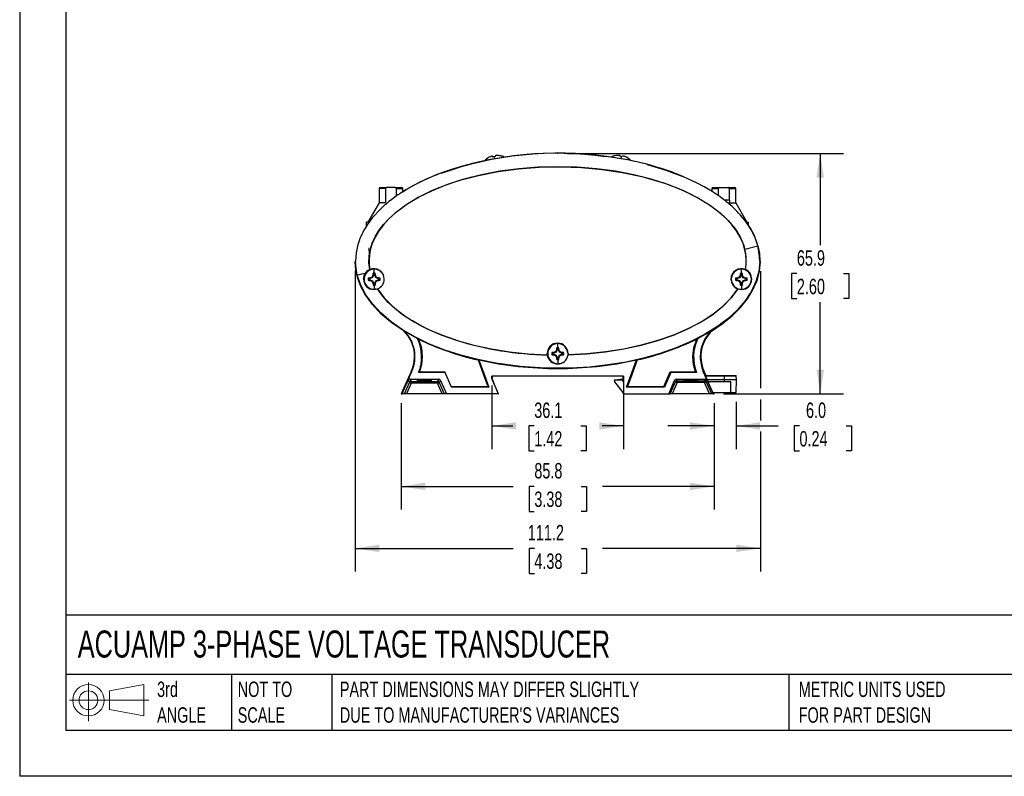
# Model space of a CAD drawing. Header units: millimetres. Extents: x 0 to 1397, y 0 to 1080.
# Tile 1 of 14: x 0 to 675, y 0 to 519. Entities that reach past the tile are written whole.
import ezdxf

# ---------------------------------------------------------------- set-up
doc = ezdxf.new("R2010")
doc.units = ezdxf.units.MM
doc.header["$LTSCALE"] = 5
doc.linetypes.add('CENTERX2', pattern=[20.32, 12.7, -2.54, 2.54, -2.54])
doc.layers.add('DIMENSIONS', color=140, linetype='Continuous', lineweight=25)
doc.layers.add('TEXT', color=140, linetype='Continuous', lineweight=25)
doc.layers.add('SLD-DEFPOINTS', color=7, linetype='Continuous')
doc.styles.add('SLDTEXTSTYLE0', font='TXT', dxfattribs={"width": 0.7})
doc.dimstyles.new('SLDDIMSTYLE0', dxfattribs={"dimtxt": 10.790039, "dimasz": 16.51, "dimexe": 0, "dimexo": 0.0625, "dimgap": 2.69751, "dimtad": 0, "dimtih": 1, "dimtoh": 1, "dimdec": 1, "dimlfac": 0.4, "dimrnd": 1e-09, "dimzin": 12, "dimdsep": 46, "dimtxsty": 'SLDTEXTSTYLE0', "dimsah": 1, "dimcen": 0.09, "dimadec": 0, "dimazin": 3, "dimtfac": 1, "dimtdec": 1, "dimtofl": 0, "dimtmove": 0, "dimatfit": 3, "dimfxl": 0, "dimfrac": 2, "dimtolj": 1, "dimtzin": 12, "dimarcsym": 0})
doc.dimstyles.new('SLDDIMSTYLE1', dxfattribs={"dimtxt": 10.790039, "dimasz": 16.51, "dimexe": 0, "dimexo": 0.0625, "dimgap": 2.69751, "dimtad": 0, "dimtih": 1, "dimtoh": 1, "dimdec": 1, "dimlfac": 0.4, "dimrnd": 1e-09, "dimzin": 4, "dimdsep": 46, "dimtxsty": 'SLDTEXTSTYLE0', "dimsah": 1, "dimcen": 0.09, "dimadec": 0, "dimazin": 1, "dimtfac": 1, "dimtdec": 1, "dimtmove": 0, "dimatfit": 0, "dimfxl": 0, "dimfrac": 2, "dimtolj": 1, "dimtzin": 12, "dimarcsym": 0})

# ---------------------------------------------------------------- blocks, each defined once
blk = doc.blocks.new('Block11')
at = {"color": 7, "linetype": 'Continuous', "lineweight": 18}
for p, q in [((12.94, 26.55), (12.94, 0)), ((27.4, 20.84), (50.88, 25.16)), ((27.4, 7.98), (27.4, 20.84)), ((50.88, 25.16), (50.88, 3.66)), ((0, 14.41), (54.37, 14.41)), ((27.4, 7.98), (50.88, 3.66))]:
    blk.add_line(p, q, dxfattribs=at)
for radius in [10.75, 6.43]:
    blk.add_circle((12.94, 14.41), radius, dxfattribs=at)
blk = doc.blocks.new('Block12')
at = {"layer": 'SLD-DEFPOINTS'}
blk.add_blockref('Block11', (0, 0), dxfattribs=at)
blk = doc.blocks.new('_D')
at = {"layer": 'DIMENSIONS'}
for p, q in [((375.41, 427.15), (564.92, 427.15)), ((549.05, 427.15), (549.05, 364.28)), ((533.02, 344.72), (529.39, 344.72)), ((529.39, 344.72), (529.39, 327.57)), ((565.08, 344.72), (568.71, 344.72)), ((568.71, 344.72), (568.71, 327.57)), ((529.39, 327.57), (533.02, 327.57)), ((549.05, 262.29), (549.05, 325.15)), ((568.71, 327.57), (565.08, 327.57)), ((482.64, 262.29), (564.92, 262.29))]:
    blk.add_line(p, q, dxfattribs=at)
for points in [[(549.05, 427.15), (546.51, 410.64), (551.59, 410.64)], [(549.05, 262.29), (551.59, 278.8), (546.51, 278.8)]]:
    blk.add_solid(points, dxfattribs=at)
at = {"layer": 'DIMENSIONS', "char_height": 10.583, "attachment_point": 1, "style": 'SLDTEXTSTYLE0'}
for s, insert in [('65.9', (533.02, 360.78)), ('2.60', (533.02, 341.21))]:
    blk.add_mtext(s, dxfattribs=dict(at, insert=insert))
blk = doc.blocks.new('_D_1')
at = {"layer": 'DIMENSIONS'}
for p, q in [((230.05, 346.47), (230.05, 140.46)), ((508, 346.47), (508, 266.1)), ((508, 258.48), (508, 244.09)), ((508, 236.47), (508, 140.46)), ((230.05, 156.33), (338.37, 156.33)), ((352.99, 156.33), (349.37, 156.33)), ((349.37, 156.33), (349.37, 139.18)), ((385.06, 156.33), (388.68, 156.33)), ((388.68, 156.33), (388.68, 139.18)), ((508, 156.33), (399.68, 156.33)), ((349.37, 139.18), (352.99, 139.18)), ((388.68, 139.18), (385.06, 139.18))]:
    blk.add_line(p, q, dxfattribs=at)
for points in [[(230.05, 156.33), (246.56, 153.79), (246.56, 158.87)], [(508, 156.33), (491.49, 158.87), (491.49, 153.79)]]:
    blk.add_solid(points, dxfattribs=at)
at = {"layer": 'DIMENSIONS', "char_height": 10.583, "attachment_point": 1, "style": 'SLDTEXTSTYLE0'}
for s, insert in [('111.2', (348.51, 172.39)), ('4.38', (352.99, 152.83))]:
    blk.add_mtext(s, dxfattribs=dict(at, insert=insert))
blk = doc.blocks.new('_D_2')
at = {"layer": 'DIMENSIONS'}
for p, q in [((261.71, 255.94), (261.71, 182.94)), ((476.29, 255.94), (476.29, 182.94)), ((261.71, 198.81), (338.35, 198.81)), ((352.97, 198.81), (349.35, 198.81)), ((349.35, 198.81), (349.35, 181.66)), ((385.03, 198.81), (388.66, 198.81)), ((388.66, 198.81), (388.66, 181.66)), ((476.29, 198.81), (399.65, 198.81)), ((349.35, 181.66), (352.97, 181.66)), ((388.66, 181.66), (385.03, 181.66))]:
    blk.add_line(p, q, dxfattribs=at)
for points in [[(261.71, 198.81), (278.22, 196.27), (278.22, 201.35)], [(476.29, 198.81), (459.78, 201.35), (459.78, 196.27)]]:
    blk.add_solid(points, dxfattribs=at)
at = {"layer": 'DIMENSIONS', "char_height": 10.583, "attachment_point": 1, "style": 'SLDTEXTSTYLE0'}
for s, insert in [('85.8', (352.97, 214.87)), ('3.38', (352.97, 195.31))]:
    blk.add_mtext(s, dxfattribs=dict(at, insert=insert))
blk = doc.blocks.new('_D_3')
at = {"layer": 'DIMENSIONS'}
for p, q in [((323.87, 268.1), (323.87, 224.41)), ((414.02, 268.1), (414.02, 224.41)), ((323.87, 240.28), (338.29, 240.28)), ((352.91, 240.28), (349.29, 240.28)), ((349.29, 240.28), (349.29, 223.14)), ((384.98, 240.28), (388.6, 240.28)), ((388.6, 240.28), (388.6, 223.14)), ((414.02, 240.28), (399.6, 240.28)), ((349.29, 223.14), (352.91, 223.14)), ((388.6, 223.14), (384.98, 223.14))]:
    blk.add_line(p, q, dxfattribs=at)
for points in [[(323.87, 240.28), (340.38, 237.74), (340.38, 242.82)], [(414.02, 240.28), (397.51, 242.82), (397.51, 237.74)]]:
    blk.add_solid(points, dxfattribs=at)
at = {"layer": 'DIMENSIONS', "char_height": 10.583, "attachment_point": 1, "style": 'SLDTEXTSTYLE0'}
for s, insert in [('36.1', (352.91, 256.34)), ('1.42', (352.91, 236.78))]:
    blk.add_mtext(s, dxfattribs=dict(at, insert=insert))
blk = doc.blocks.new('_D_4')
at = {"layer": 'DIMENSIONS'}
for p, q in [((491.31, 256.89), (491.31, 224.41)), ((476.29, 255.94), (476.29, 224.41)), ((476.29, 240.28), (444.54, 240.28)), ((491.31, 240.28), (520.19, 240.28)), ((534.81, 240.28), (531.18, 240.28)), ((531.18, 240.28), (531.18, 223.14)), ((566.87, 240.28), (570.49, 240.28)), ((570.49, 240.28), (570.49, 223.14)), ((531.18, 223.14), (534.81, 223.14)), ((570.49, 223.14), (566.87, 223.14))]:
    blk.add_line(p, q, dxfattribs=at)
for points in [[(476.29, 240.28), (459.78, 242.82), (459.78, 237.74)], [(491.31, 240.28), (507.82, 237.74), (507.82, 242.82)]]:
    blk.add_solid(points, dxfattribs=at)
at = {"layer": 'DIMENSIONS', "char_height": 10.583, "attachment_point": 1, "style": 'SLDTEXTSTYLE0'}
for s, insert in [('6.0', (539.3, 256.34)), ('0.24', (534.81, 236.78))]:
    blk.add_mtext(s, dxfattribs=dict(at, insert=insert))

msp = doc.modelspace()

# ---------------------------------------------------------------- linework, layer by layer
at = {"color": 7, "linetype": 'Continuous'}
for p in [(0.01, 1079.51), (1397.01, 0.01)]:
    msp.add_line(p, (0.01, 0.01), dxfattribs=at)
for p, q in [((326.07, 425.45), (326.07, 425.01)), ((329.39, 425.6), (329.32, 425.58)), ((329.43, 425.56), (329.36, 425.55)), ((408.49, 425.61), (408.42, 425.62)), ((411.75, 425.09), (411.74, 425.53)), ((411.83, 425.08), (411.83, 425.52)), ((319.04, 422.32), (318.94, 422.31)), ((318.99, 422.27), (318.94, 422.31)), ((325.61, 423.44), (318.98, 422.27)), ((321.33, 424.18), (321.26, 424.16)), ((321.37, 424.14), (321.3, 424.12)), ((324.62, 424.71), (324.47, 425.12)), ((325.32, 424.88), (324.57, 424.75)), ((325.37, 424.84), (324.62, 424.71)), ((326.07, 425.01), (325.32, 424.88)), ((326.11, 424.97), (325.37, 424.84)), ((325.37, 424.84), (325.61, 423.44)), ((326.11, 425.41), (326.11, 424.97)), ((332.2, 424.64), (332.17, 424.64)), ((332.19, 424.63), (332.2, 424.64)), ((412.28, 423.56), (405.63, 424.62)), ((412.5, 424.97), (411.75, 425.09)), ((412.5, 424.97), (412.28, 423.56)), ((418.92, 422.51), (412.28, 423.56)), ((413.25, 424.85), (412.5, 424.97)), ((413.39, 425.27), (413.25, 424.85)), ((416.58, 424.33), (416.51, 424.34)), ((416.65, 424.29), (416.64, 424.29)), ((418.67, 422.3), (418.92, 422.51)), ((418.78, 422.27), (418.99, 422.45)), ((418.99, 422.45), (418.88, 422.47)), ((451.69, 412.72), (454.4, 411.54)), ((250.86, 403.04), (246.49, 403.04)), ((246.49, 403.04), (246.49, 393.25)), ((247.24, 403.79), (251.61, 403.79)), ((247.26, 403.79), (251.48, 403.79)), ((250.86, 403.04), (250.86, 393.25)), ((257.61, 403.79), (251.61, 403.79)), ((251.62, 403.79), (251.64, 403.79)), ((257.64, 403.79), (251.64, 403.79)), ((257.61, 403.79), (261.99, 403.79)), ((257.64, 403.79), (262.01, 403.79)), ((258.36, 397.94), (258.36, 403.04)), ((258.36, 403.04), (262.74, 403.04)), ((262.74, 400.87), (262.74, 403.04)), ((262.74, 403.04), (262.76, 403.04)), ((262.76, 400.89), (262.76, 403.04)), ((474.82, 403.05), (479.2, 403.05)), ((474.82, 403.05), (474.82, 401.08)), ((475.57, 403.8), (479.95, 403.8)), ((479.2, 398.14), (479.2, 403.05)), ((479.95, 403.8), (485.95, 403.8)), ((485.95, 403.8), (490.32, 403.8)), ((486.7, 403.05), (486.7, 395.05)), ((486.7, 403.05), (491.07, 403.05)), ((491.07, 393.25), (491.07, 403.05)), ((246.49, 393.25), (238.86, 380.04)), ((250.86, 393.25), (246.49, 393.25)), ((486.78, 395.05), (483.44, 395.05)), ((486.78, 395.05), (486.78, 392.31)), ((486.78, 393.25), (491.07, 393.25)), ((491.07, 393.25), (498.7, 380.05)), ((238.86, 380.04), (237.86, 380.04)), ((237.86, 377.43), (237.86, 380.04)), ((237.89, 380.04), (237.89, 380.04)), ((238.87, 380.04), (237.89, 380.04)), ((498.7, 380.05), (499.7, 380.05)), ((499.7, 380.05), (499.7, 377.94)), ((497.4, 361.4), (506.2, 363.71)), ((230.35, 353.12), (230.05, 352.82)), ((230.36, 353.19), (230.35, 353.12)), ((507.82, 353.27), (507.52, 353.57)), ((507.54, 353.12), (507.53, 353.19)), ((507.83, 352.82), (507.54, 353.12)), ((240.05, 347.62), (240.13, 347.58)), ((243.12, 345.01), (243.12, 347.81)), ((494.95, 344.97), (494.95, 347.78)), ((497.76, 347.58), (497.83, 347.62)), ((235.96, 340.99), (235.82, 340.99)), ((236.23, 340.92), (236.16, 340.92)), ((240.48, 341.34), (239.86, 341.34)), ((239.86, 340.51), (240.48, 340.51)), ((240.48, 341.34), (240.4, 341.75)), ((240.48, 340.51), (240.4, 340.09)), ((242.05, 341.99), (240.48, 341.34)), ((240.48, 340.51), (242.05, 339.86)), ((242.05, 341.99), (241.7, 342.34)), ((242.05, 339.86), (241.7, 339.5)), ((242.7, 343.56), (242.05, 341.99)), ((242.05, 339.86), (242.7, 338.29)), ((242.7, 343.56), (242.28, 343.64)), ((242.7, 338.29), (242.28, 338.21)), ((242.7, 344.18), (242.7, 343.56)), ((242.7, 338.29), (242.7, 337.67)), ((243.53, 343.56), (243.53, 344.18)), ((243.53, 343.56), (243.95, 343.64)), ((244.18, 341.99), (243.53, 343.56)), ((243.53, 338.29), (244.18, 339.86)), ((243.53, 338.29), (243.95, 338.21)), ((243.53, 337.67), (243.53, 338.29)), ((244.18, 341.99), (244.54, 342.34)), ((245.75, 341.34), (244.18, 341.99)), ((244.18, 339.86), (245.75, 340.51)), ((244.18, 339.86), (244.54, 339.5)), ((245.75, 341.34), (245.83, 341.75)), ((246.37, 341.34), (245.75, 341.34)), ((245.75, 340.51), (245.83, 340.09)), ((245.75, 340.51), (246.37, 340.51)), ((246.4, 340.92), (247.21, 340.92)), ((250.07, 340.99), (249.93, 340.99)), ((487.82, 340.99), (488, 340.99)), ((488.06, 340.88), (487.99, 340.88)), ((492.32, 341.3), (491.69, 341.3)), ((491.69, 340.47), (492.32, 340.47)), ((492.32, 341.3), (492.23, 341.72)), ((492.32, 340.47), (492.23, 340.05)), ((493.88, 341.95), (492.32, 341.3)), ((492.32, 340.47), (493.88, 339.82)), ((493.88, 341.95), (493.53, 342.31)), ((493.88, 339.82), (493.53, 339.46)), ((494.53, 343.52), (493.88, 341.95)), ((493.88, 339.82), (494.53, 338.25)), ((494.53, 343.52), (494.12, 343.6)), ((494.53, 338.25), (494.12, 338.17)), ((494.53, 344.14), (494.53, 343.52)), ((494.53, 338.25), (494.53, 337.63)), ((495.36, 343.52), (495.36, 344.14)), ((495.36, 343.52), (495.78, 343.6)), ((496.01, 341.95), (495.36, 343.52)), ((495.36, 338.25), (496.01, 339.82)), ((495.36, 338.25), (495.78, 338.17)), ((495.36, 337.63), (495.36, 338.25)), ((496.01, 341.95), (496.37, 342.31)), ((497.58, 341.3), (496.01, 341.95)), ((496.01, 339.82), (497.58, 340.47)), ((496.01, 339.82), (496.37, 339.46)), ((497.58, 341.3), (497.66, 341.72)), ((498.2, 341.3), (497.58, 341.3)), ((497.58, 340.47), (497.66, 340.05)), ((497.58, 340.47), (498.2, 340.47)), ((498.23, 340.88), (499.04, 340.88)), ((501.84, 340.88), (501.9, 340.88)), ((502.07, 340.99), (501.93, 340.99)), ((242.92, 333.8), (245.42, 334.22)), ((242.92, 333.99), (242.92, 333.8)), ((243.12, 336.83), (243.12, 334.03)), ((245.43, 334.25), (245.42, 334.22)), ((492.47, 334.22), (492.44, 334.3)), ((492.47, 334.22), (494.97, 333.8)), ((494.95, 336.8), (494.95, 333.99)), ((494.97, 333.99), (494.97, 333.8)), ((263.82, 305.38), (272.89, 300.28)), ((465, 300.28), (474.08, 305.38)), ((474.08, 305.39), (474.22, 305.18)), ((272.89, 300.28), (273.57, 299.83)), ((464.32, 299.83), (465, 300.28)), ((366.43, 290.27), (366.34, 290.68)), ((368, 290.91), (366.43, 290.27)), ((368, 290.91), (367.64, 291.27)), ((368.65, 292.48), (368, 290.91)), ((368.65, 292.48), (368.23, 292.57)), ((368.65, 293.11), (368.65, 292.48)), ((369.06, 293.94), (369.06, 296.74)), ((369.48, 292.48), (369.48, 293.11)), ((369.48, 292.48), (369.89, 292.57)), ((370.13, 290.91), (369.48, 292.48)), ((370.13, 290.91), (370.48, 291.27)), ((371.69, 290.27), (370.13, 290.91)), ((371.69, 290.27), (371.78, 290.68)), ((270.76, 287.91), (270.89, 287.91)), ((314.42, 285.56), (314.89, 285.55)), ((361.78, 289.04), (361.84, 289.1)), ((361.84, 289.1), (361.79, 289.92)), ((361.99, 289.92), (361.79, 289.92)), ((362.17, 289.85), (362.11, 289.85)), ((366.43, 290.27), (365.8, 290.27)), ((365.8, 289.43), (366.43, 289.43)), ((366.43, 289.43), (366.34, 289.02)), ((366.43, 289.43), (368, 288.79)), ((368, 288.79), (367.64, 288.43)), ((368, 288.79), (368.65, 287.22)), ((368.65, 287.22), (368.23, 287.13)), ((368.65, 287.22), (368.65, 286.59)), ((369.06, 285.76), (369.06, 282.96)), ((369.48, 287.22), (370.13, 288.79)), ((369.48, 287.22), (369.89, 287.13)), ((369.48, 286.59), (369.48, 287.22)), ((370.13, 288.79), (371.69, 289.43)), ((370.13, 288.79), (370.48, 288.43)), ((372.32, 290.27), (371.69, 290.27)), ((371.69, 289.43), (371.78, 289.02)), ((371.69, 289.43), (372.32, 289.43)), ((372.34, 289.85), (373.15, 289.85)), ((376.1, 289.92), (375.95, 289.92)), ((376.11, 289.04), (376.05, 289.1)), ((422.99, 285.55), (423.47, 285.56)), ((467, 287.69), (466.76, 287.69)), ((268.66, 277.99), (261.71, 262.29)), ((262.09, 262.29), (268.83, 277.79)), ((268.87, 277.89), (268.66, 277.99)), ((268.83, 277.79), (269.05, 277.7)), ((274.28, 277.3), (273.65, 276.87)), ((274.28, 277.3), (291.68, 277.3)), ((291.88, 276.87), (291.68, 277.3)), ((368.94, 282.82), (368.94, 282.92)), ((441.85, 267.29), (446.2, 277.3)), ((446.49, 276.87), (446.2, 277.3)), ((446.2, 277.3), (463.61, 277.3)), ((464.24, 276.87), (463.61, 277.3)), ((468.84, 277.7), (469.06, 277.79)), ((469.03, 277.85), (469.34, 277.99)), ((470.2, 275.17), (469.06, 277.79)), ((470.78, 274.74), (469.34, 277.99)), ((268.2, 270.74), (268.51, 270.79)), ((291.88, 276.87), (273.65, 276.87)), ((277.55, 271.51), (277.55, 270.98)), ((286.59, 270.79), (287.58, 272.3)), ((286.91, 270.74), (286.59, 270.79)), ((288.73, 271.55), (292.76, 262.29)), ((296.23, 266.86), (291.88, 276.87)), ((414.02, 274.45), (323.87, 274.45)), ((323.87, 272.77), (328.18, 262.29)), ((324, 272.45), (324, 274.45)), ((324.03, 272.77), (324, 272.76)), ((324.03, 274.45), (324.03, 272.77)), ((326.64, 266.43), (324.03, 272.77)), ((328.48, 262.29), (324.34, 271.63)), ((408.07, 271.97), (413.84, 272.61)), ((408.07, 271.97), (409.01, 271.97)), ((408.1, 270.66), (408.07, 271.97)), ((408.15, 270.58), (408.1, 270.66)), ((408.13, 271.87), (413.9, 272.51)), ((408.13, 271.87), (413.88, 271.87)), ((408.15, 270.56), (408.13, 271.87)), ((413.88, 263.24), (408.15, 270.56)), ((413.84, 272.5), (413.91, 274.45)), ((413.88, 271.87), (413.97, 274.45)), ((414.02, 271.87), (413.88, 271.87)), ((413.93, 270.47), (413.88, 271.87)), ((414.02, 270.47), (413.93, 270.47)), ((446.49, 276.87), (442.14, 266.86)), ((445.13, 262.29), (449.16, 271.55)), ((446.23, 262.29), (449.82, 270.54)), ((464.24, 276.87), (446.49, 276.87)), ((449.82, 270.54), (449.16, 271.55)), ((449.82, 270.54), (450.96, 270.04)), ((450.67, 271.25), (450.96, 271.29)), ((450.96, 270.04), (450.96, 271.29)), ((460.33, 271.77), (460.33, 271.42)), ((469.71, 271.29), (470, 271.25)), ((470.21, 274.96), (470.2, 275.17)), ((470.6, 274.94), (470.2, 275.09)), ((470.21, 274.95), (472.39, 269.95)), ((470.21, 274.94), (470.6, 274.94)), ((470.3, 274.74), (483.23, 274.74)), ((470.6, 274.94), (470.69, 274.74)), ((470.73, 274.84), (483.17, 274.84)), ((470.85, 270.54), (474.44, 262.29)), ((483.27, 271.87), (471.55, 271.87)), ((483.25, 270.47), (472.16, 270.47)), ((483.17, 274.84), (483.17, 274.74)), ((483.17, 274.84), (491.45, 274.84)), ((483.23, 274.74), (483.27, 271.87)), ((483.23, 274.74), (491.51, 274.74)), ((483.27, 271.87), (483.25, 270.47)), ((487.76, 270.47), (483.25, 270.47)), ((491.61, 271.87), (483.27, 271.87)), ((487.66, 263.24), (487.76, 270.47)), ((491.31, 263.24), (491.61, 271.87)), ((491.46, 274.74), (491.45, 274.84)), ((491.61, 271.87), (491.51, 274.74)), ((264, 262.29), (267.37, 270.04)), ((268.51, 269.54), (265.36, 262.29)), ((286.59, 269.54), (268.51, 269.54)), ((289.75, 262.29), (286.59, 269.54)), ((287.74, 270.04), (291.11, 262.29)), ((296.04, 267.29), (321.07, 267.29)), ((321.7, 266.86), (296.23, 266.86)), ((321.07, 267.29), (321.7, 266.86)), ((416.19, 266.86), (416.82, 267.29)), ((442.14, 266.86), (416.19, 266.86)), ((416.82, 267.29), (441.85, 267.29)), ((442.14, 266.86), (441.85, 267.29)), ((450.96, 270.04), (447.59, 262.29)), ((469.71, 270.04), (450.96, 270.04)), ((473.08, 262.29), (469.71, 270.04)), ((472.47, 269.95), (472.39, 269.95)), ((475.8, 262.29), (472.47, 269.95)), ((261.71, 262.29), (262.09, 262.29)), ((262.09, 262.29), (262.35, 262.29)), ((264, 262.29), (262.35, 262.29)), ((265.36, 262.29), (264, 262.29)), ((289.75, 262.29), (265.36, 262.29)), ((291.11, 262.29), (289.75, 262.29)), ((292.76, 262.29), (291.11, 262.29)), ((328.18, 262.29), (292.76, 262.29)), ((328.18, 262.29), (328.48, 262.29)), ((413.88, 263.24), (414.02, 263.24)), ((414, 263.24), (414, 262.29)), ((414.02, 262.29), (414, 262.29)), ((414.02, 262.29), (445.13, 262.29)), ((445.13, 262.29), (446.23, 262.29)), ((447.59, 262.29), (446.23, 262.29)), ((473.08, 262.29), (447.59, 262.29)), ((474.44, 262.29), (473.08, 262.29)), ((475.54, 262.29), (474.44, 262.29)), ((475.38, 263.24), (487.66, 263.24)), ((475.54, 262.29), (475.8, 262.29)), ((475.73, 263.24), (476.16, 262.29)), ((476.16, 262.29), (475.8, 262.29)), ((476.29, 262.29), (475.87, 263.24)), ((476.16, 262.29), (476.29, 262.29)), ((487.66, 263.24), (491.31, 263.24))]:
    msp.add_line(p, q)
at = {"color": 7, "linetype": 'Continuous', "lineweight": 18}
msp.add_line((369.06, 426.99), (369.06, 427.15), dxfattribs=at)
at = {"flags": 128}
for points in [[(416.88, 422.68), (409.71, 423.97), (402.52, 425.03)], [(431.63, 419.26), (424.27, 421.1), (416.88, 422.68)], [(456.86, 410.34), (443.41, 415.53), (430.61, 419.34)], [(493.11, 386.26), (492.16, 387.27), (491.1, 388.34), (489.92, 389.48), (488.62, 390.69), (486.37, 392.67), (484.65, 394.09), (483.46, 395.03), (482.81, 395.54), (480.43, 397.31), (474.84, 401.07), (469.55, 404.22), (464.62, 406.85), (454.86, 411.36), (450.49, 413.12), (449.8, 413.38), (449.11, 413.65), (448.42, 413.91), (447.73, 414.16), (447.04, 414.41), (447.03, 414.42), (446.87, 414.47), (446.44, 414.63), (444.76, 415.22), (443.96, 415.5), (443.04, 415.81), (442.01, 416.15), (440.85, 416.53), (439.58, 416.94), (438.18, 417.37), (431.63, 419.26)], [(286.16, 412.63), (280.51, 410.27), (274.93, 407.68), (269.57, 404.9), (264.85, 402.19), (263.11, 401.11), (261.32, 399.96), (259.42, 398.69), (257.24, 397.15), (255.26, 395.68), (254.23, 394.88), (253.27, 394.12), (252.37, 393.38), (251.52, 392.68), (250.74, 392), (250.01, 391.36), (249.34, 390.76), (249.24, 390.66), (248.45, 389.94), (247.39, 388.93), (245.81, 387.34), (243.76, 385.14), (242.06, 383.16), (240.69, 381.45), (239.69, 380.11), (238.82, 378.89), (237.39, 376.7), (236.13, 374.58), (235.06, 372.55), (234.61, 371.65), (234.24, 370.85), (233.94, 370.16), (233.4, 368.88), (232.75, 367.15), (232.29, 365.77), (231.98, 364.77), (230.75, 359.09), (230.36, 353.19)], [(240.05, 347.62), (239.55, 352.12), (239.67, 356.64), (240.42, 361.13), (241.8, 365.59), (243.81, 369.99), (246.42, 374.31), (249.63, 378.53), (253.42, 382.62), (259.35, 387.86), (266.23, 392.79), (274, 397.39), (282.59, 401.6), (291.93, 405.4), (301.94, 408.74), (314.71, 412.13), (328.15, 414.78), (342.1, 416.66), (356.39, 417.76), (370.83, 418.06), (385.25, 417.55), (399.47, 416.25), (413.3, 414.16), (426.59, 411.31), (439.15, 407.75)], [(497.76, 347.58), (498.2, 350.92), (498.3, 354.27), (498.04, 357.62), (497.44, 360.96), (496.1, 365.37), (494.14, 369.74), (491.59, 374.02), (488.45, 378.2), (484.73, 382.27), (480.46, 386.19), (473.06, 391.79), (464.53, 396.97), (454.97, 401.67), (444.48, 405.86), (433.18, 409.49), (421.19, 412.51), (408.63, 414.89), (395.64, 416.61), (382.36, 417.65), (368.94, 418), (355.52, 417.65), (342.25, 416.61), (329.26, 414.89), (316.7, 412.51), (304.71, 409.49), (293.4, 405.86), (282.92, 401.67), (273.36, 396.97), (264.83, 391.79), (257.43, 386.19), (253.16, 382.27), (249.44, 378.2), (246.3, 374.02), (243.75, 369.74), (241.79, 365.37), (240.45, 360.96), (239.84, 357.62), (239.59, 354.27), (239.68, 350.92), (240.13, 347.58)], [(290.05, 414.12), (288.1, 413.39), (286.16, 412.63)], [(439.15, 407.75), (441, 407.14), (442.85, 406.51)], [(442.85, 406.51), (449.52, 404.03), (455.51, 401.5), (460.79, 398.99), (465.4, 396.56), (467.03, 395.63), (468.56, 394.73), (469.99, 393.85), (471.33, 393), (472.58, 392.18), (473.74, 391.4), (474.8, 390.66), (475.78, 389.95), (479.51, 387.07), (482.89, 384.13), (485.89, 381.17), (488.54, 378.2), (489.24, 377.34), (489.93, 376.44), (490.62, 375.51), (491.31, 374.55), (491.98, 373.55), (492.64, 372.51), (493.28, 371.44), (493.9, 370.34), (495.59, 366.84), (496.61, 364.13), (497.17, 362.29), (497.32, 361.73), (497.4, 361.4)], [(495.72, 383.3), (494.43, 384.81), (493.11, 386.26)], [(506.2, 363.71), (505.57, 365.88), (504.35, 369.22)], [(507.53, 353.19), (507.21, 358.51), (506.2, 363.71)], [(506.36, 363.71), (507.37, 358.51), (507.68, 353.38)], [(230.05, 352.82), (230.1, 353.06), (230.23, 353.27)], [(263.67, 305.19), (255.31, 310.9), (248.04, 317.03), (241.93, 323.52), (237.03, 330.31), (234.07, 335.8), (231.91, 341.41), (230.57, 347.09), (230.05, 352.82)], [(231.58, 343.7), (230.68, 348.4), (230.35, 353.12)], [(507.54, 353.12), (506.86, 346.2), (504.96, 339.34), (501.87, 332.62), (497.6, 326.08), (492.2, 319.78), (485.72, 313.78), (478.21, 308.14), (469.74, 302.89), (460.39, 298.09), (450.23, 293.78), (439.36, 289.99), (427.86, 286.76), (415.86, 284.12), (403.43, 282.09), (390.71, 280.69), (377.79, 279.92), (360.47, 279.91), (343.28, 281.05), (326.49, 283.32), (314.32, 285.74), (302.63, 288.76), (291.52, 292.35), (281.09, 296.47), (271.44, 301.1), (262.64, 306.19), (254.77, 311.69), (247.91, 317.57), (242.11, 323.76), (237.43, 330.22), (233.91, 336.89), (231.58, 343.7)], [(507.83, 352.82), (507.19, 346.32), (505.47, 339.87), (502.71, 333.54), (498.91, 327.36), (494.13, 321.41), (488.38, 315.69), (481.74, 310.27), (474.21, 305.18)], [(474.38, 305.18), (481.9, 310.27), (488.55, 315.69), (494.29, 321.4), (499.08, 327.36), (502.87, 333.54), (505.63, 339.87), (507.35, 346.31), (508, 352.82)], [(507.65, 353.27), (507.79, 353.06), (507.83, 352.82)], [(231.58, 343.7), (231.94, 343.8), (233.01, 344.07), (234.78, 344.51), (237.01, 345.07)], [(240.05, 347.62), (238.41, 346.61), (237.01, 345.07)], [(242.7, 344.18), (242.53, 344.61), (242.4, 344.95)], [(243.53, 344.18), (243.7, 344.61), (243.84, 344.95)], [(501.93, 340.99), (501.4, 343.65), (499.89, 345.91), (497.63, 347.42), (494.97, 347.95), (492.31, 347.42), (490.05, 345.91), (489.83, 345.58)], [(494.53, 344.14), (494.36, 344.57), (494.23, 344.91)], [(495.36, 344.14), (495.53, 344.57), (495.67, 344.91)], [(239.86, 341.34), (239.43, 341.51), (239.09, 341.64)], [(239.86, 340.51), (239.43, 340.34), (239.09, 340.2)], [(242.7, 337.67), (242.53, 337.24), (242.4, 336.9)], [(243.53, 337.67), (243.7, 337.24), (243.84, 336.9)], [(246.37, 341.34), (246.8, 341.51), (247.14, 341.64)], [(246.37, 340.51), (246.8, 340.34), (247.14, 340.2)], [(491.69, 341.3), (491.26, 341.47), (490.92, 341.61)], [(491.69, 340.47), (491.26, 340.3), (490.92, 340.16)], [(498.2, 341.3), (498.64, 341.47), (498.97, 341.61)], [(498.2, 340.47), (498.64, 340.3), (498.97, 340.16)], [(244.7, 334.22), (244.46, 334.17), (243.12, 334.03)], [(281.83, 305.75), (275.1, 309.04), (269.38, 312.25), (268.04, 313.07), (266.77, 313.87), (265.57, 314.65), (264.43, 315.42), (263.35, 316.16), (262.34, 316.88), (257.32, 320.82), (252.8, 325.01), (248.8, 329.49), (245.42, 334.22)], [(245.45, 334.3), (245.44, 334.27), (245.43, 334.25)], [(245.45, 334.3), (249.96, 328.19), (255.71, 322.32), (262.59, 316.78), (270.56, 311.62), (279.56, 306.88), (289.45, 302.62), (300.15, 298.88), (311.58, 295.69), (323.57, 293.1), (336.02, 291.13), (348.84, 289.79), (361.84, 289.1)], [(376.05, 289.1), (389.04, 289.79), (401.86, 291.13), (414.31, 293.1), (426.3, 295.69), (437.73, 298.88), (448.44, 302.62), (458.32, 306.88), (467.32, 311.62), (475.3, 316.78), (482.18, 322.32), (487.93, 328.19), (492.44, 334.3)], [(492.47, 334.22), (487.94, 328.11), (482.2, 322.25), (475.3, 316.71), (467.32, 311.55), (458.34, 306.81), (448.44, 302.55), (437.74, 298.81), (426.33, 295.63), (414.34, 293.04), (401.89, 291.07), (389.1, 289.73), (376.11, 289.04)], [(494.53, 337.63), (494.36, 337.2), (494.23, 336.86)], [(495.36, 337.63), (495.53, 337.2), (495.67, 336.86)], [(263.11, 305.69), (264.14, 304.66), (265.44, 303.16)], [(263.67, 305.19), (263.75, 305.29), (263.82, 305.38)], [(299.4, 299.05), (290.33, 302.21), (281.83, 305.75)], [(273.57, 299.83), (275.49, 293.89), (276.13, 287.69)], [(461.75, 287.69), (462.4, 293.89), (464.32, 299.83)], [(270.59, 292.32), (270.57, 292.45), (270.55, 292.56), (270.53, 292.66), (270.51, 292.76), (270.49, 292.9), (270.49, 292.94), (270.5, 292.9), (270.54, 292.77), (270.56, 292.67), (270.58, 292.57), (270.61, 292.45), (270.63, 292.32)], [(270.54, 291.17), (270.62, 290.54), (270.76, 287.91)], [(270.63, 292.32), (270.66, 292.19), (270.68, 292.08), (270.69, 291.97), (270.71, 291.88), (270.72, 291.74), (270.72, 291.69), (270.71, 291.73), (270.68, 291.87), (270.66, 291.96), (270.64, 292.07), (270.61, 292.19), (270.59, 292.32)], [(365.8, 290.27), (365.37, 290.44), (365.04, 290.57)], [(368.65, 293.11), (368.47, 293.54), (368.34, 293.88)], [(369.48, 293.11), (369.65, 293.54), (369.78, 293.88)], [(372.32, 290.27), (372.75, 290.44), (373.09, 290.57)], [(276.13, 287.69), (275.67, 282.41), (274.28, 277.3)], [(314.42, 285.56), (318.15, 275.33), (321.07, 267.29)], [(314.89, 285.55), (318.7, 275.08), (321.7, 266.86)], [(365.8, 289.43), (365.37, 289.26), (365.04, 289.13)], [(368.65, 286.59), (368.47, 286.16), (368.34, 285.82)], [(369.48, 286.59), (369.65, 286.16), (369.78, 285.82)], [(372.32, 289.43), (372.75, 289.26), (373.09, 289.13)], [(376.1, 289.92), (376.08, 289.46), (376.05, 289.1)], [(416.19, 266.86), (420, 277.32), (422.99, 285.55)], [(423.47, 285.56), (419.74, 275.33), (416.82, 267.29)], [(463.61, 277.3), (462.22, 282.41), (461.75, 287.69)], [(266.38, 271.55), (267.87, 274.99), (269.05, 277.7)], [(471.51, 271.55), (470.01, 274.99), (468.84, 277.7)], [(262.35, 262.29), (264.6, 267.47), (266.38, 271.55)], [(267.37, 270.04), (266.81, 270.88), (266.38, 271.55)], [(267.52, 272.3), (268.08, 271.45), (268.51, 270.79)], [(267.52, 272.3), (278.76, 272.3), (287.58, 272.3)], [(268.51, 269.54), (268.51, 270), (268.51, 270.4), (268.51, 270.67), (268.51, 270.79)], [(268.51, 270.79), (278.64, 270.79), (286.59, 270.79)], [(277.55, 271.51), (275.99, 271.5), (274.4, 271.45), (273.69, 271.41), (273.1, 271.37), (272.68, 271.32), (272.5, 271.26), (272.6, 271.2), (272.99, 271.14), (273.58, 271.09), (274.32, 271.05), (275.97, 271), (277.55, 270.98)], [(277.55, 270.98), (279.23, 271), (280.73, 271.04), (282, 271.12), (282.44, 271.18), (282.61, 271.25), (282.44, 271.32), (282, 271.37), (280.73, 271.45), (279.22, 271.5), (277.55, 271.51)], [(286.59, 270.79), (287.15, 271.63), (287.58, 272.3)], [(286.59, 270.79), (286.59, 270.67), (286.59, 270.4), (286.59, 270), (286.59, 269.54)], [(288.73, 271.55), (288.18, 270.7), (287.74, 270.04)], [(323.87, 272.77), (323.87, 273.71), (323.87, 274.45)], [(414.02, 274.45), (414.02, 267.64), (414.02, 262.29)], [(450.3, 272.3), (450.67, 271.73), (450.96, 271.29)], [(450.3, 272.3), (461.54, 272.3), (470.37, 272.3)], [(450.96, 271.29), (461.46, 271.29), (469.71, 271.29)], [(460.33, 271.42), (458.45, 271.44), (457.55, 271.45), (456.76, 271.47), (455.8, 271.52), (455.42, 271.56), (455.29, 271.6), (455.42, 271.64), (455.81, 271.68), (456.78, 271.72), (457.57, 271.75), (458.46, 271.76), (460.33, 271.77)], [(469.71, 271.29), (470.08, 271.86), (470.37, 272.3)], [(469.71, 271.29), (469.71, 271.18), (469.71, 270.91), (469.71, 270.51), (469.71, 270.04)], [(469.71, 270.04), (470.08, 270.21), (470.17, 270.24), (470.19, 270.25), (470.19, 270.25), (470.19, 270.25), (470.19, 270.25), (470.21, 270.26), (470.34, 270.32), (470.65, 270.45), (470.78, 270.51), (470.85, 270.54)], [(471.51, 271.55), (471.14, 270.98), (470.85, 270.54)], [(471.51, 271.55), (473.77, 266.36), (475.54, 262.29)], [(267.37, 270.04), (267.47, 269.99), (267.72, 269.88), (268.09, 269.72), (268.51, 269.54)], [(286.59, 269.54), (286.97, 269.7), (287.06, 269.74), (287.07, 269.75), (287.07, 269.75), (287.07, 269.75), (287.08, 269.75), (287.09, 269.75), (287.22, 269.81), (287.53, 269.94), (287.68, 270.01), (287.74, 270.04)]]:
    msp.add_lwpolyline(points, dxfattribs=at)
for centre, radius, start, end in [((368.82, 190.34), 236.92, 81.98034, 109.64181), ((369.08, 184.64), 242.71, 82.08058, 109.00304), ((327.34, 423.62), 2.22, 109.80833, 124.66893), ((327.38, 423.58), 2.22, 109.80833, 124.66893), ((327.58, 416.13), 9.64, 88.47486, 95.96629), ((327.63, 416.09), 9.64, 88.47486, 95.96629), ((327.19, 414.31), 11.47, 79.33485, 86.76041), ((327.24, 414.28), 11.47, 79.33485, 86.76041), ((327.16, 414.42), 11.39, 63.77995, 78.76134), ((327.21, 414.39), 11.39, 63.77995, 78.76134), ((376.29, 228.74), 198.06, 81.46728, 86.03087), ((410.84, 414.49), 11.39, 102.23866, 117.22005), ((410.81, 414.38), 11.47, 94.23959, 101.66515), ((410.39, 416.18), 9.64, 85.03371, 92.52514), ((410.41, 416.18), 9.64, 84.63371, 92.12514), ((410.51, 423.68), 2.22, 56.33107, 71.19167), ((410.58, 423.68), 2.22, 55.93107, 70.79167), ((327.16, 414.42), 11.39, 121.23866, 136.22005), ((327.21, 414.39), 11.39, 121.23866, 136.22005), ((327.18, 414.31), 11.47, 113.23959, 120.66515), ((327.22, 414.27), 11.47, 113.23959, 120.66515), ((326.19, 415.88), 9.64, 104.03371, 111.52514), ((326.23, 415.84), 9.64, 104.03371, 111.52514), ((323.86, 423.01), 2.22, 75.33107, 90.19167), ((323.9, 422.97), 2.22, 75.33107, 90.19167), ((414, 423.13), 2.22, 90.80833, 105.66893), ((411.79, 415.96), 9.64, 69.47486, 76.96629), ((410.83, 414.37), 11.47, 60.33485, 67.76041), ((410.84, 414.37), 11.47, 59.93485, 67.36041), ((410.84, 414.49), 11.39, 44.77995, 59.76134), ((410.85, 414.48), 11.39, 44.37995, 59.36134), ((380.5, 230.17), 195.93, 68.69731, 78.7381), ((334.06, 289.49), 132.1, 110.27979, 122.67505), ((247.24, 403.04), 0.75, 90, 180), ((251.61, 403.04), 0.75, 90, 180), ((257.61, 403.04), 0.75, 0, 90), ((261.99, 403.04), 0.75, 0, 90), ((262.01, 403.04), 0.75, 0, 90), ((475.57, 403.05), 0.75, 90, 180), ((479.95, 403.05), 0.75, 90, 180), ((485.95, 403.05), 0.75, 0, 90), ((490.32, 403.05), 0.75, 0, 90), ((452.98, 347.41), 55.81, 23.00084, 40.02488), ((460.4, 351.33), 47.6, 15.07479, 34.34817), ((465.77, 353.51), 32.6, 349.58387, 14.005), ((470.29, 352.9), 37.46, 337.16012, 359.74295), ((507.37, 352.83), 0.626, 359.00595, 90.00647), ((507.12, 352.74), 0.625, 359.06272, 0), ((242.98, 341.11), 7.16, 146.36385, 180.92984), ((242.92, 340.99), 6.96, 69.03859, 180), ((243.12, 340.92), 6.95, 61.38999, 180), ((243.12, 340.92), 6.89, 90, 180), ((242.92, 340.99), 7.15, 360, 112.96708), ((274.69, 341.55), 32.47, 173.99063, 176.3105), ((243.12, 340.92), 4.09, 90, 100.14894), ((243.12, 340.92), 6.89, 38.4838, 90), ((243.12, 340.92), 4.09, 79.85106, 90), ((211.55, 341.55), 32.47, 3.6895, 6.00937), ((494.97, 340.99), 7.15, 67.03292, 180), ((494.95, 340.88), 6.89, 90, 180), ((494.95, 340.88), 6.95, 0, 169.20762), ((526.52, 341.51), 32.47, 173.99063, 176.3105), ((494.95, 340.88), 4.09, 90, 100.14894), ((494.95, 340.88), 6.89, 0, 90), ((494.95, 340.88), 4.09, 79.85106, 90), ((463.38, 341.51), 32.47, 3.6895, 6.00937), ((494.99, 341.13), 7.08, 358.89958, 66.32711), ((243.08, 341.06), 7.27, 180.57554, 268.6967), ((242.92, 340.99), 6.96, 180, 252.76944), ((243.12, 340.92), 6.95, 180, 260.41804), ((243.12, 340.92), 6.89, 180, 270), ((243.12, 340.92), 4.09, 169.85106, 190.14894), ((242.49, 309.35), 32.47, 93.6895, 96.00937), ((242.49, 372.49), 32.47, 263.99063, 266.3105), ((243.12, 340.92), 3.28, 172.73102, 187.26898), ((258.39, 303.92), 41.89, 113.48201, 115.42789), ((258.39, 377.92), 41.89, 244.57211, 246.51799), ((280.11, 325.65), 41.89, 154.57211, 156.51799), ((280.11, 356.19), 41.89, 203.48201, 205.42789), ((274.69, 340.3), 32.47, 183.6895, 186.00937), ((243.12, 340.92), 3.28, 82.73102, 97.26898), ((243.12, 340.92), 3.28, 262.73102, 277.26898), ((211.55, 340.3), 32.47, 353.99063, 356.3105), ((206.12, 325.65), 41.89, 23.48201, 25.42789), ((206.12, 356.19), 41.89, 334.57211, 336.51799), ((227.85, 303.92), 41.89, 64.57211, 66.51799), ((227.85, 377.92), 41.89, 293.48201, 295.42789), ((242.92, 340.99), 7.15, 290.70073, 359.99996), ((243.74, 309.35), 32.47, 83.99063, 86.3105), ((243.74, 372.49), 32.47, 273.6895, 276.00937), ((243.12, 340.92), 3.28, 0, 7.26898), ((243.12, 340.92), 3.28, 352.73102, 0), ((243.12, 340.92), 4.09, 0, 10.14894), ((243.12, 340.92), 4.09, 349.85106, 0), ((494.97, 340.99), 7.15, 180, 249.29933), ((494.95, 340.88), 6.89, 180, 270), ((494.95, 340.88), 4.09, 169.85106, 190.14894), ((494.32, 309.32), 32.47, 93.6895, 96.00937), ((494.32, 372.45), 32.47, 263.99063, 266.3105), ((494.95, 340.88), 3.28, 172.73102, 187.26898), ((510.22, 303.89), 41.89, 113.48201, 115.42789), ((510.22, 377.88), 41.89, 244.57211, 246.51799), ((531.95, 325.61), 41.89, 154.57211, 156.51799), ((531.95, 356.15), 41.89, 203.48201, 205.42789), ((526.52, 340.26), 32.47, 183.6895, 186.00937), ((494.95, 340.88), 3.28, 82.73102, 97.26898), ((494.95, 340.88), 6.89, 270, 0), ((494.81, 341.06), 7.26, 271.27817, 359.47243), ((463.38, 340.26), 32.47, 353.99063, 356.3105), ((457.95, 325.61), 41.89, 23.48201, 25.42789), ((457.95, 356.15), 41.89, 334.57211, 336.51799), ((479.68, 303.89), 41.89, 64.57211, 66.51799), ((479.68, 377.88), 41.89, 293.48201, 295.42789), ((495.57, 309.32), 32.47, 83.99063, 86.3105), ((495.57, 372.45), 32.47, 273.6895, 276.00937), ((494.95, 340.88), 3.28, 0, 7.26898), ((494.95, 340.88), 3.28, 352.73102, 0), ((494.95, 340.88), 4.09, 0, 10.14894), ((494.95, 340.88), 4.09, 349.85106, 0), ((494.95, 340.88), 6.95, 328.99098, 0), ((243.12, 340.92), 4.09, 259.85106, 270), ((243.12, 340.92), 4.09, 270, 280.14894), ((494.95, 340.88), 4.09, 259.85106, 270), ((494.95, 340.88), 3.28, 262.73102, 277.26898), ((494.95, 340.88), 4.09, 270, 280.14894), ((246.07, 287.69), 24.82, 336.49913, 44.83398), ((246.07, 287.69), 25.06, 336.49913, 44.89884), ((491.82, 287.69), 25.06, 135.06205, 180), ((491.82, 287.69), 24.82, 135.17388, 180), ((491.75, 287.91), 24.51, 133.47444, 203.8754), ((491.98, 287.69), 24.82, 135.17388, 149.39591), ((246.07, 287.69), 29.62, 338.57057, 25.14946), ((352.86, 461.21), 179.8, 243.83381, 257.65602), ((366.4, 517.13), 228.14, 252.92217, 268.84093), ((385.03, 461.21), 179.8, 282.34397, 296.16621), ((491.82, 287.69), 29.62, 154.85054, 201.42944), ((368.94, 289.92), 7.15, 0, 180), ((368.74, 290.15), 6.75, 53.40254, 181.98964), ((369.06, 289.85), 6.95, 44.62289, 180), ((369.06, 289.85), 6.89, 90, 180), ((369.06, 289.85), 4.09, 169.85106, 190.14894), ((368.43, 258.28), 32.47, 93.6895, 96.00937), ((384.33, 252.85), 41.89, 113.48201, 115.42789), ((406.06, 274.58), 41.89, 154.57211, 156.51799), ((400.63, 290.48), 32.47, 173.99063, 176.3105), ((369.06, 289.85), 4.09, 90, 100.14894), ((369.06, 289.85), 3.28, 82.73102, 97.26898), ((369.06, 289.85), 6.89, 2.00411, 90), ((369.06, 289.85), 4.09, 79.85106, 90), ((337.49, 290.48), 32.47, 3.6895, 6.00937), ((332.06, 274.58), 41.89, 23.48201, 25.42789), ((353.79, 252.85), 41.89, 64.57211, 66.51799), ((369.69, 258.28), 32.47, 83.99063, 86.3105), ((369.06, 289.85), 4.09, 0, 10.14894), ((246.25, 287.91), 24.51, 336.1246, 0), ((368.94, 531.27), 251.59, 257.59444, 282.40556), ((368.86, 289.97), 7.14, 187.46039, 270.65069), ((369.06, 289.85), 6.95, 180, 256.21237), ((369.06, 289.85), 6.89, 180, 270), ((368.43, 321.42), 32.47, 263.99063, 266.3105), ((369.06, 289.85), 3.28, 172.73102, 187.26898), ((384.33, 326.85), 41.89, 244.57211, 246.51799), ((406.06, 305.12), 41.89, 203.48201, 205.42789), ((400.63, 289.22), 32.47, 183.6895, 186.00937), ((369.06, 289.85), 4.09, 259.85106, 270), ((369.06, 289.85), 3.28, 262.73102, 277.26898), ((369.01, 289.99), 7.16, 269.50563, 352.387), ((369.06, 289.85), 4.09, 270, 280.14894), ((369.06, 289.85), 6.89, 270, 298.83112), ((337.49, 289.22), 32.47, 353.99063, 356.3105), ((332.06, 305.12), 41.89, 334.57211, 336.51799), ((353.79, 326.85), 41.89, 293.48201, 295.42789), ((369.69, 321.42), 32.47, 273.6895, 276.00937), ((369.06, 289.85), 3.28, 0, 7.26898), ((369.06, 289.85), 3.28, 352.73102, 0), ((369.06, 289.85), 4.09, 349.85106, 0), ((491.82, 287.69), 25.06, 180, 203.50086), ((491.82, 287.69), 24.82, 180, 203.50086), ((267.54, 271.02), 1.28, 90.77583, 155.73861), ((268.44, 269.62), 1.15, 102.15115, 158.58869), ((286.67, 269.62), 1.15, 21.33807, 77.87245), ((287.58, 271.05), 1.25, 23.49266, 90.00832), ((450.32, 271.02), 1.28, 90.88109, 155.67967), ((450.89, 270.12), 1.15, 100.73454, 158.5289), ((461.59, 235.47), 36.32, 84.02193, 91.98537), ((461.68, 305.13), 33.74, 267.71616, 276.29117), ((469.78, 270.12), 1.15, 21.43926, 79.35531), ((470.36, 271.05), 1.25, 23.53297, 89.9669)]:
    msp.add_arc(centre, radius, start, end)
at = {"color": 5, "linetype": 'Continuous', "lineweight": 0}
for points, knots in [([(240.05, 356.69), (239.94, 357.39), (239.7, 358.82), (239.55, 360.76), (239.52, 362), (239.51, 362.52)], [0, 0, 0, 0, 0.00911851, 0.01847936, 0.02505152, 0.02505152, 0.02505152, 0.02505152]), ([(240.05, 356.54), (239.94, 357.24), (239.7, 358.66), (239.55, 360.59), (239.52, 361.82), (239.52, 362.32)], [0, 0, 0, 0, 0.00911851, 0.01847936, 0.02486507, 0.02486507, 0.02486507, 0.02486507])]:
    msp.add_open_spline(points, degree=3, knots=knots, dxfattribs=at)
at = {"layer": 'TEXT'}
for p, q in [((31.75, 1047.75), (31.75, 31.75)), ((1365.25, 110.63), (31.75, 110.63)), ((1365.25, 69.85), (31.75, 69.85)), ((145.22, 69.85), (145.22, 31.75)), ((214.19, 69.85), (214.19, 31.75)), ((527.42, 69.85), (527.42, 31.75)), ((31.75, 31.75), (1365.25, 31.75))]:
    msp.add_line(p, q, dxfattribs=at)

# ---------------------------------------------------------------- block references
at = {"layer": 'SLD-DEFPOINTS'}
msp.add_blockref('Block12', (34.19, 37.77), dxfattribs=at)

# ---------------------------------------------------------------- texts
at = {"layer": 'TEXT', "linetype": 'CENTERX2', "lineweight": 18, "attachment_point": 1, "style": 'SLDTEXTSTYLE0'}
for s, insert, char_height in [('ACUAMP 3-PHASE VOLTAGE TRANSDUCER', (39.83, 99.99), 18.5208), ('3rd^JANGLE', (94.25, 64.98), 10.583), ('NOT TO^JSCALE', (149.53, 64.98), 10.5833), ("PART DIMENSIONS MAY DIFFER SLIGHTLY ^JDUE TO MANUFACTURER'S VARIANCES", (219.56, 64.98), 10.5833), ('METRIC UNITS USED ^JFOR PART DESIGN', (534.27, 64.98), 10.5833)]:
    msp.add_mtext(s, dxfattribs=dict(at, insert=insert, char_height=char_height))

# ---------------------------------------------------------------- dimensions: what is measured, and where the dimension line sits
at = {"layer": 'DIMENSIONS'}
for base, p1, p2, angle, picture, middle in [((549.05, 262.29), (369.06, 427.15), (476.29, 262.29), 90, '_D', (549.05, 344.72)), ((230.05, 156.33), (508, 352.82), (230.05, 352.82), 360, '_D_1', (369.03, 156.33)), ((414.02, 240.28), (323.87, 274.45), (414.02, 274.45), 0, '_D_3', (368.94, 240.28))]:
    dim = msp.add_linear_dim(base=base, p1=p1, p2=p2, angle=angle, dimstyle='SLDDIMSTYLE0', dxfattribs=at)
    dim.commit()
    dim.dimension.update_dxf_attribs({"geometry": picture, "text_midpoint": middle, "dimtype": 160})
for base, p1, p2, dimstyle, picture, middle in [((261.71, 198.81), (476.29, 262.29), (261.71, 262.29), 'SLDDIMSTYLE0', '_D_2', (369, 198.81)), ((476.29, 240.28), (491.31, 263.24), (476.29, 262.29), 'SLDDIMSTYLE1', '_D_4', (550.84, 240.28))]:
    dim = msp.add_linear_dim(base=base, p1=p1, p2=p2, dimstyle=dimstyle, dxfattribs=at)
    dim.commit()
    dim.dimension.update_dxf_attribs({"geometry": picture, "text_midpoint": middle, "dimtype": 160})

doc.saveas('drawing.dxf')
